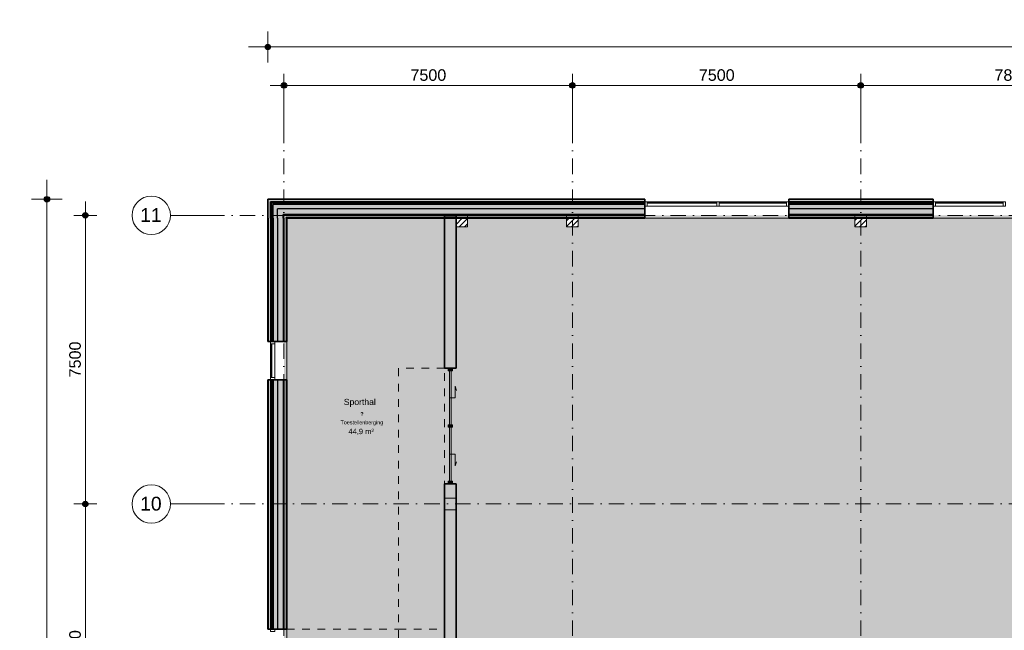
# Model space of a CAD drawing. Header units: millimetres. Extents: x 1557 to 319405, y -11609 to 73584.
# Tile 22 of 103: x 162138 to 187745, y 57718 to 73584. Entities that reach past the tile are written whole.
import ezdxf

# ---------------------------------------------------------------- set-up
doc = ezdxf.new("R2010")
doc.units = ezdxf.units.MM
doc.linetypes.add('Hidden_2_', pattern=[400, 200, -200])
doc.linetypes.add('RR_Level', pattern=[800, 400, -200, 0, -200])
for name, color, linetype, lineweight in [('A-____-____-DIMS', 211, 'Continuous', 9), ('A-____-____-DIMS-200', 211, 'Continuous', 9), ('A-AREA-____-IDEN', 2, 'Continuous', 13), ('A-AREA-____-OTLN', 32, 'Hidden_2_', 13), ('A-AREA-____-PATT', 32, 'Continuous', 9), ('A-DETL-____-OTLN', 90, 'Continuous', 13), ('A-DOOR-____-MCUT', 31, 'Continuous', 13), ('A-DOOR-____-OTLN', 31, 'Continuous', 18), ('A-GLAZ-CURT-MCUT', 52, 'Continuous', 13), ('A-GLAZ-CURT-OTLN', 52, 'Continuous', 13), ('A-GLAZ-CWMG-MCUT', 51, 'Continuous', 13), ('A-GLAZ-CWMG-OTLN', 51, 'Continuous', 13), ('A-WALL-____-MCUT', 113, 'Continuous', 35), ('A-WALL-____-OTLN', 113, 'Continuous', 18), ('A-WALL-____-PATT', 111, 'Continuous', 35), ('S-COLS-____-MCUT', 52, 'Continuous', 25), ('S-COLS-____-OTLN', 52, 'Continuous', 18), ('S-GRID-____-IDEN', 1, 'Continuous', 13), ('S-GRID-____-OTLN', 1, 'Continuous', 9)]:
    doc.layers.add(name, color=color, linetype=linetype, lineweight=lineweight)
doc.styles.add('Arial', font='arial.ttf', dxfattribs={"height": 360})
doc.styles.add('Arial_1', font='arial.ttf', dxfattribs={"height": 100})
doc.styles.add('Arial_2', font='arial.ttf', dxfattribs={"height": 300})
doc.styles.add('Arial_5', font='arial.ttf', dxfattribs={"height": 500})
doc.styles.add('Arial_B', font='txt', dxfattribs={"height": 160})
doc.styles.add('Arial_B_1', font='txt', dxfattribs={"height": 100})
doc.styles.add('Arial_I', font='txt', dxfattribs={"height": 140})
doc.dimstyles.new('1_5mm_interne_maten_en_details', dxfattribs={"dimscale": 304.8, "dimtxt": 1.004192, "dimasz": 1.83727, "dimexe": 0.984252, "dimexo": 0.0625, "dimgap": 0.098425, "dimtad": 1, "dimdec": 0, "dimlfac": 304.8, "dimzin": 0, "dimdsep": 46, "dimtxsty": 'Arial_2', "dimblk1": 'DOTSMALL', "dimblk2": 'DOTSMALL', "dimsah": 1, "dimcen": 0.09, "dimdle": 1.181102, "dimazin": 0, "dimtfac": 1, "dimtdec": 4, "dimtix": 1, "dimtmove": 0, "dimatfit": 3, "dimfxl": 0.003229, "dimfxlon": 1, "dimtvp": 1, "dimtfill": 1, "dimtolj": 1, "dimtzin": 0, "dimlwd": 13, "dimlwe": 13, "dimarcsym": 2})
doc.dimstyles.new('2_5mm_totaalmaatvoering', dxfattribs={"dimscale": 304.8, "dimtxt": 1.673654, "dimasz": 1.83727, "dimexe": 1.312336, "dimexo": 0.0625, "dimgap": 0.164042, "dimtad": 1, "dimdec": 0, "dimlfac": 304.8, "dimzin": 0, "dimdsep": 46, "dimtxsty": 'Arial_5', "dimblk1": 'DOTSMALL', "dimblk2": 'DOTSMALL', "dimsah": 1, "dimcen": 0.09, "dimdle": 1.64042, "dimazin": 0, "dimtfac": 1, "dimtdec": 4, "dimtix": 1, "dimtmove": 0, "dimatfit": 3, "dimfxl": 0.004306, "dimfxlon": 1, "dimtvp": 1, "dimtfill": 1, "dimtolj": 1, "dimtzin": 0, "dimlwd": 13, "dimlwe": 13, "dimarcsym": 2})

# ---------------------------------------------------------------- blocks, each defined once
blk = doc.blocks.new('System Panel - HR__-715989-plot_V0 Copy 1')
at = {"layer": 'A-GLAZ-CURT-MCUT', "color": 170, "lineweight": 9}
for p, q in [((905, 47), (-905, 47)), ((-905, 47), (-905, 23)), ((-905, 23), (905, 23)), ((905, 23), (905, 47))]:
    blk.add_line(p, q, dxfattribs=at)
blk = doc.blocks.new('Rectangular Mullion - 65 x 114mm-493252-plot_V0 Copy 1')
at = {"layer": 'A-GLAZ-CWMG-OTLN', "color": 170, "lineweight": 9}
for p, q in [((13173, 68850), (11363, 68850)), ((13173, 68736), (11363, 68736))]:
    blk.add_line(p, q, dxfattribs=at)
blk = doc.blocks.new('Rectangular Mullion - 65 x 114mm-715990-plot_V0 Copy 1')
at = {"layer": 'A-GLAZ-CWMG-MCUT', "color": 170, "lineweight": 9}
for p, q in [((-65, 57), (0, 57)), ((-65, -57), (-65, 57)), ((0, 57), (0, -57)), ((0, -57), (-65, -57))]:
    blk.add_line(p, q, dxfattribs=at)
blk = doc.blocks.new('System Panel - HR__-715992-plot_V0 Copy 1')
at = {"layer": 'A-GLAZ-CURT-MCUT', "color": 170, "lineweight": 9}
for p, q in [((872, 47), (-872, 47)), ((-872, 47), (-872, 23)), ((-872, 23), (872, 23)), ((872, 23), (872, 47))]:
    blk.add_line(p, q, dxfattribs=at)
blk = doc.blocks.new('Rectangular Mullion - 65 x 114mm-493254-plot_V0 Copy 1')
at = {"layer": 'A-GLAZ-CWMG-OTLN', "color": 170, "lineweight": 9}
for p, q in [((14983, 68850), (13238, 68850)), ((14983, 68736), (13238, 68736))]:
    blk.add_line(p, q, dxfattribs=at)
blk = doc.blocks.new('Rectangular Mullion - 65 x 114mm-715988-plot_V0 Copy 1')
at = {"layer": 'A-GLAZ-CWMG-MCUT', "color": 170, "lineweight": 9}
for p, q in [((-32.5, 57), (32.5, 57)), ((-32.5, -57), (-32.5, 57)), ((32.5, 57), (32.5, -57)), ((32.5, -57), (-32.5, -57))]:
    blk.add_line(p, q, dxfattribs=at)
blk = doc.blocks.new('Rectangular Mullion - 65 x 114mm-715999-plot_V0 Copy 1')
at = {"layer": 'A-GLAZ-CWMG-MCUT', "color": 170, "lineweight": 9}
for p, q in [((-65, 57), (0, 57)), ((-65, -57), (-65, 57)), ((0, 57), (0, -57)), ((0, -57), (-65, -57))]:
    blk.add_line(p, q, dxfattribs=at)
blk = doc.blocks.new('System Panel - HR__-716000-plot_V0 Copy 1')
at = {"layer": 'A-GLAZ-CURT-MCUT', "color": 170, "lineweight": 9}
for p, q in [((877, -23), (-877, -23)), ((-877, -23), (-877, -47)), ((-877, -47), (877, -47)), ((877, -47), (877, -23))]:
    blk.add_line(p, q, dxfattribs=at)
blk = doc.blocks.new('Rectangular Mullion - 65 x 114mm-493656-plot_V0 Copy 1')
at = {"layer": 'A-GLAZ-CWMG-OTLN', "color": 170, "lineweight": 9}
for p, q in [((18863, 68850), (20617, 68850)), ((18863, 68736), (20617, 68736))]:
    blk.add_line(p, q, dxfattribs=at)
blk = doc.blocks.new('Rectangular Mullion - 65 x 114mm-715997-plot_V0 Copy 1')
at = {"layer": 'A-GLAZ-CWMG-MCUT', "color": 170, "lineweight": 9}
for p, q in [((-32.5, 57), (32.5, 57)), ((-32.5, -57), (-32.5, 57)), ((32.5, 57), (32.5, -57)), ((32.5, -57), (-32.5, -57))]:
    blk.add_line(p, q, dxfattribs=at)
blk = doc.blocks.new('Rectangular Mullion - 65 x 114mm-668921-plot_V0 Copy 1')
at = {"layer": 'A-GLAZ-CWMG-MCUT', "color": 170, "lineweight": 9}
for p, q in [((0, 57), (-65, 57)), ((-65, 57), (-65, -57)), ((0, -57), (0, 57)), ((-65, -57), (0, -57))]:
    blk.add_line(p, q, dxfattribs=at)
blk = doc.blocks.new('System Panel - Glazed-668919-plot_V0 Copy 1')
at = {"layer": 'A-GLAZ-CURT-MCUT', "color": 170, "lineweight": 9}
for p, q in [((435, -22.5), (-435, -22.5)), ((-435, -22.5), (-435, -47.5)), ((-435, -47.5), (435, -47.5)), ((435, -47.5), (435, -22.5))]:
    blk.add_line(p, q, dxfattribs=at)
blk = doc.blocks.new('Rectangular Mullion - 65 x 114mm-492475-plot_V0 Copy 1')
at = {"layer": 'A-GLAZ-CWMG-OTLN', "color": 170, "lineweight": 9}
for p, q in [((15672, 26114), (14802, 26114)), ((15672, 26000), (14802, 26000))]:
    blk.add_line(p, q, dxfattribs=at)
blk = doc.blocks.new('Rectangular Mullion - 65 x 114mm-668920-plot_V0 Copy 1')
at = {"layer": 'A-GLAZ-CWMG-MCUT', "color": 170, "lineweight": 9}
for p, q in [((-65, 57), (0, 57)), ((-65, -57), (-65, 57)), ((0, 57), (0, -57)), ((0, -57), (-65, -57))]:
    blk.add_line(p, q, dxfattribs=at)
blk = doc.blocks.new('Rectangular Mullion - 65 x 114mm-716021-plot_V0 Copy 1')
at = {"layer": 'A-GLAZ-CWMG-MCUT', "color": 170, "lineweight": 9}
for p, q in [((0, 57), (-65, 57)), ((-65, 57), (-65, -57)), ((0, -57), (0, 57)), ((-65, -57), (0, -57))]:
    blk.add_line(p, q, dxfattribs=at)
blk = doc.blocks.new('027_Gilde - ATC_FacadeModel_rvt-2-plot_V0 Copy 1')
at = {"layer": 'A-WALL-____-OTLN', "lineweight": 5}
for points in [[(1567, 68850), (11298, 68850), (11298, 68910), (1507, 68910), (1507, 68850)], [(15048, 68850), (18798, 68850), (18798, 68910), (15048, 68910)], [(1567, 65225), (1567, 68850), (1507, 68850), (1507, 65225)], [(4520, 68785), (11298, 68785), (11298, 68815), (1602, 68815), (1602, 68785), (2217, 68785)], [(1609, 65225), (1632, 65225), (1632, 68785), (1602, 68785), (1602, 65225)], [(18337, 68785), (18798, 68785), (18798, 68815), (15048, 68815), (15048, 68785)], [(1567, 57750), (1567, 64225), (1507, 64225), (1507, 57750)], [(1602, 57750), (1632, 57750), (1632, 64225), (1602, 64225), (1602, 63279)]]:
    blk.add_hatch(color=67, dxfattribs=at).paths.add_polyline_path(points)
at = {"layer": 'A-WALL-____-PATT', "lineweight": 5}
for points in [[(1567, 68910), (11298, 68910), (11298, 68920), (1497, 68920), (1497, 68910), (1507, 68910)], [(1507, 65225), (1507, 68910), (1497, 68910), (1497, 65225)], [(18337, 68910), (18798, 68910), (18798, 68920), (15048, 68920), (15048, 68910)], [(1567, 68830), (11298, 68830), (11298, 68850), (1567, 68850)], [(1587, 65225), (1587, 68830), (1567, 68830), (1567, 65225)], [(1632, 68815), (11298, 68815), (11298, 68830), (1587, 68830), (1587, 68815), (1602, 68815)], [(1587, 65225), (1602, 65225), (1602, 68815), (1587, 68815), (1587, 66420)], [(1632, 68670), (11298, 68670), (11298, 68785), (1632, 68785), (1632, 68776)], [(1632, 65225), (1747, 65225), (1747, 68670), (1632, 68670), (1632, 66420)], [(1747, 68525), (11298, 68525), (11298, 68670), (1747, 68670)], [(15048, 68830), (18798, 68830), (18798, 68850), (15048, 68850)], [(18337, 68815), (18798, 68815), (18798, 68830), (15048, 68830), (15048, 68815)], [(18337, 68670), (18798, 68670), (18798, 68785), (15048, 68785), (15048, 68670), (17387, 68670)], [(18798, 68525), (18798, 68670), (15048, 68670), (15048, 68525), (18337, 68525)], [(1892, 65225), (1892, 68525), (1747, 68525), (1747, 65225)], [(4520, 68500), (11298, 68500), (11298, 68525), (1892, 68525), (1892, 68500), (2217, 68500)], [(1892, 65225), (1917, 65225), (1917, 68500), (1892, 68500), (1892, 66420)], [(1917, 65225), (1977, 65225), (1977, 68440), (1917, 68440), (1917, 66420)], [(18798, 68500), (18798, 68525), (15048, 68525), (15048, 68500), (18337, 68500)], [(15048, 68440), (18798, 68440), (18798, 68500), (15048, 68500)], [(1497, 57750), (1507, 57750), (1507, 64225), (1497, 64225), (1497, 63279)], [(1567, 57750), (1587, 57750), (1587, 64225), (1567, 64225), (1567, 63279)], [(1587, 57750), (1602, 57750), (1602, 64225), (1587, 64225), (1587, 63279)], [(1709, 57750), (1747, 57750), (1747, 64225), (1632, 64225), (1632, 57750)], [(1892, 57750), (1892, 64225), (1747, 64225), (1747, 57750)], [(1892, 57750), (1917, 57750), (1917, 64225), (1892, 64225), (1892, 63279)], [(1917, 57750), (1977, 57750), (1977, 64225), (1917, 64225), (1917, 63279)]]:
    blk.add_hatch(color=67, dxfattribs=at).paths.add_polyline_path(points)
h = blk.add_hatch(color=67, dxfattribs=at)
h.paths.add_polyline_path([(1917, 68440), (6091, 68440), (6091, 68500), (1917, 68500)])
h.paths.add_polyline_path([(9126, 68440), (11298, 68440), (11298, 68500), (6391, 68500), (6391, 68440), (6428, 68440)])
at = {"layer": 'A-WALL-____-PATT', "lineweight": 18}
h = blk.add_hatch(color=47, dxfattribs=at)
h.paths.add_polyline_path([(2217, 68425), (6091, 68425), (6091, 68440), (1977, 68440), (1977, 68425), (1992, 68425)])
h.paths.add_polyline_path([(9126, 68425), (11298, 68425), (11298, 68440), (6391, 68440), (6391, 68425), (6438, 68425)])
for points in [[(1977, 65225), (1992, 65225), (1992, 68425), (1977, 68425), (1977, 66420)], [(1992, 57750), (1992, 64225), (1977, 64225), (1977, 57750)]]:
    blk.add_hatch(color=47, dxfattribs=at).paths.add_polyline_path(points)
h = blk.add_hatch(color=47, dxfattribs=at)
h.paths.add_polyline_path([(18337, 68425), (18798, 68425), (18798, 68440), (17067, 68440), (17067, 68425)])
h.paths.add_polyline_path([(15048, 68425), (16767, 68425), (16767, 68440), (15048, 68440)])
at = {"layer": 'A-WALL-____-MCUT', "color": 50}
for p, q in [((11298, 68920), (1497, 68920)), ((1497, 68920), (1497, 68910)), ((1497, 68910), (1497, 68425)), ((11298, 68425), (11298, 68920)), ((18798, 68920), (15048, 68920)), ((15048, 68920), (15048, 68425)), ((18798, 68425), (18798, 68920)), ((1497, 68425), (1497, 65225)), ((1992, 68425), (11298, 68425)), ((1992, 65225), (1992, 68425)), ((15048, 68425), (18798, 68425)), ((1497, 65225), (1992, 65225)), ((1992, 64225), (1497, 64225)), ((1497, 64225), (1497, 57750)), ((1992, 57750), (1992, 64225)), ((1497, 57750), (1992, 57750))]:
    blk.add_line(p, q, dxfattribs=at)
at = {"layer": 'A-WALL-____-MCUT', "color": 130, "lineweight": 25}
for p, q in [((11298, 68910), (1507, 68910)), ((1507, 68850), (1507, 68910)), ((18798, 68910), (15048, 68910)), ((1507, 68425), (1507, 68850)), ((11298, 68850), (1567, 68850)), ((1567, 68830), (1567, 68850)), ((1567, 68425), (1567, 68830)), ((11298, 68830), (1587, 68830)), ((1587, 68815), (1587, 68830)), ((1587, 68425), (1587, 68815)), ((11298, 68815), (1602, 68815)), ((1602, 68785), (1602, 68815)), ((1602, 68425), (1602, 68785)), ((11298, 68785), (1632, 68785)), ((1632, 68670), (1632, 68785)), ((1632, 68425), (1632, 68670)), ((11298, 68670), (1747, 68670)), ((1747, 68525), (1747, 68670)), ((18798, 68850), (15048, 68850)), ((18798, 68830), (15048, 68830)), ((18798, 68815), (15048, 68815)), ((18798, 68785), (15048, 68785)), ((18798, 68670), (15048, 68670)), ((1507, 68425), (1507, 65225)), ((1567, 68425), (1567, 65225)), ((1587, 68425), (1587, 65225)), ((1602, 68425), (1602, 65225)), ((1632, 68425), (1632, 65225)), ((1747, 68425), (1747, 68525)), ((1747, 68425), (1747, 65225)), ((11298, 68525), (1892, 68525)), ((1892, 68500), (1892, 68525)), ((1892, 68425), (1892, 68500)), ((1892, 68425), (1892, 65225)), ((11298, 68500), (1917, 68500)), ((1917, 68440), (1917, 68500)), ((1917, 68425), (1917, 68440)), ((1917, 68425), (1917, 65225)), ((11298, 68440), (1977, 68440)), ((1977, 68425), (1977, 68440)), ((1977, 68425), (1977, 65225)), ((18798, 68525), (15048, 68525)), ((18798, 68500), (15048, 68500)), ((18798, 68440), (15048, 68440)), ((1507, 64225), (1507, 57750)), ((1567, 64225), (1567, 57750)), ((1587, 64225), (1587, 57750)), ((1602, 64225), (1602, 57750)), ((1632, 64225), (1632, 57750)), ((1747, 64225), (1747, 57750)), ((1892, 64225), (1892, 57750)), ((1917, 64225), (1917, 57750)), ((1977, 64225), (1977, 57750))]:
    blk.add_line(p, q, dxfattribs=at)
at = {"layer": 'A-WALL-____-OTLN', "color": 210}
for p, q in [((15048, 68425), (11298, 68425)), ((22557, 68425), (18798, 68425)), ((1992, 65225), (1992, 64225)), ((1992, 57750), (1992, 56750))]:
    blk.add_line(p, q, dxfattribs=at)
at = {"layer": 'A-GLAZ-CURT-OTLN', "color": 210, "lineweight": 18}
for name, p in [('System Panel - HR__-715989-plot_V0 Copy 1', (12268, 68793)), ('System Panel - HR__-715992-plot_V0 Copy 1', (14110, 68793))]:
    blk.add_blockref(name, p, dxfattribs=at)
for name, p, rotation in [('System Panel - HR__-716000-plot_V0 Copy 1', (19740, 68793), 180), ('System Panel - Glazed-668919-plot_V0 Copy 1', (1624, 64725), 269.999999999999)]:
    blk.add_blockref(name, p, dxfattribs=dict(at, rotation=rotation))
at = {"layer": 'A-GLAZ-CWMG-OTLN', "color": 210, "lineweight": 18}
for name, p, rotation in [('Rectangular Mullion - 65 x 114mm-716021-plot_V0 Copy 1', (11298, 68793), 180), ('Rectangular Mullion - 65 x 114mm-668921-plot_V0 Copy 1', (1624, 65225), 89.99999999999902), ('Rectangular Mullion - 65 x 114mm-492475-plot_V0 Copy 1', (-24433, 79962), 270), ('Rectangular Mullion - 65 x 114mm-668921-plot_V0 Copy 1', (1624, 57750), 89.99999999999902)]:
    blk.add_blockref(name, p, dxfattribs=dict(at, rotation=rotation))
for name in ['Rectangular Mullion - 65 x 114mm-493252-plot_V0 Copy 1', 'Rectangular Mullion - 65 x 114mm-493254-plot_V0 Copy 1', 'Rectangular Mullion - 65 x 114mm-493656-plot_V0 Copy 1']:
    blk.add_blockref(name, (0, 0), dxfattribs=at)
at = {"layer": 'A-GLAZ-CWMG-OTLN', "color": 210, "lineweight": 18, "extrusion": (0, 0, -1)}
for name, p, rotation in [('Rectangular Mullion - 65 x 114mm-715988-plot_V0 Copy 1', (-13205, 68793), 180), ('Rectangular Mullion - 65 x 114mm-715990-plot_V0 Copy 1', (-15048, 68793), 180), ('Rectangular Mullion - 65 x 114mm-668920-plot_V0 Copy 1', (-1624, 64225), 270.000000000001)]:
    blk.add_blockref(name, p, dxfattribs=dict(at, rotation=rotation))
for name, p in [('Rectangular Mullion - 65 x 114mm-715999-plot_V0 Copy 1', (-18798, 68793)), ('Rectangular Mullion - 65 x 114mm-715997-plot_V0 Copy 1', (-20650, 68793))]:
    blk.add_blockref(name, p, dxfattribs=at)
blk = doc.blocks.new('00_CW_deurpaneel_schuif_v1 - 00_CW_deurpaneel_schuif_v1-6443178-plot_V0 Copy 1')
at = {"layer": 'A-DOOR-____-MCUT', "lineweight": 18}
for p, q in [((-700, 20), (700, 20)), ((700, -20), (-700, -20))]:
    blk.add_line(p, q, dxfattribs=at)
at = {"layer": 'A-DOOR-____-OTLN'}
for p, q in [((0, 20), (0, -130)), ((0, -130), (300, -130)), ((300, -130), (194, -158))]:
    blk.add_line(p, q, dxfattribs=at)
blk = doc.blocks.new('Rectangular Mullion - 67x114-5971323-plot_V0 Copy 1')
at = {"layer": 'A-GLAZ-CWMG-OTLN'}
blk.add_hatch(color=127, dxfattribs=at).paths.add_polyline_path([(0, -57), (-67, -57), (-67, 57), (0, 57), (0, -20)])
at = {"layer": 'A-GLAZ-CWMG-MCUT'}
for p, q in [((-67, 57), (0, 57)), ((-67, -57), (-67, 57)), ((0, 57), (0, -57)), ((0, -57), (-67, -57))]:
    blk.add_line(p, q, dxfattribs=at)
blk = doc.blocks.new('Rectangular Mullion - 67x114-5971338-plot_V0 Copy 1')
at = {"layer": 'A-GLAZ-CWMG-OTLN'}
blk.add_hatch(color=127, dxfattribs=at).paths.add_polyline_path([(-67, 57), (-67, -57), (0, -57), (0, 57)])
at = {"layer": 'A-GLAZ-CWMG-MCUT'}
for p, q in [((0, 57), (-67, 57)), ((-67, 57), (-67, -57)), ((0, -57), (0, 57)), ((-67, -57), (0, -57))]:
    blk.add_line(p, q, dxfattribs=at)
blk = doc.blocks.new('00_CW_deurpaneel_schuif_v1 - 00_CW_deurpaneel_schuif_v1-6443179-plot_V0 Copy 1')
at = {"layer": 'A-DOOR-____-MCUT', "lineweight": 18}
for p, q in [((700, 20), (-700, 20)), ((-700, -20), (700, -20))]:
    blk.add_line(p, q, dxfattribs=at)
at = {"layer": 'A-DOOR-____-OTLN'}
for p, q in [((0, 130), (300, 130)), ((0, -20), (0, 130)), ((300, 130), (194, 158))]:
    blk.add_line(p, q, dxfattribs=at)
blk = doc.blocks.new('Rectangular Mullion - 67x114-5971333-plot_V0 Copy 1')
at = {"layer": 'A-GLAZ-CWMG-OTLN'}
blk.add_hatch(color=127, dxfattribs=at).paths.add_polyline_path([(33, -57), (-34, -57), (-34, 57), (33, 57), (33, -20)])
at = {"layer": 'A-GLAZ-CWMG-MCUT'}
for p, q in [((-34, 57), (33, 57)), ((-34, -57), (-34, 57)), ((33, 57), (33, -57)), ((33, -57), (-34, -57))]:
    blk.add_line(p, q, dxfattribs=at)
blk = doc.blocks.new('NLRS_28_SC_LIB_kolom recht_generiek_ISR - kolom hout_Ontwerp-V114-plot_V0 Copy 1')
at = {"layer": 'S-COLS-____-OTLN', "lineweight": 9}
h = blk.add_hatch(dxfattribs=at)
h.set_pattern_fill('FP_96', color=256, style=0, pattern_type=2)
h.set_pattern_definition([(45, (-16916.56, -68350), (-70.71068, 70.71068), [])])
h.paths.add_polyline_path([(-150, -150), (150, -150), (150, 90), (-150, 90), (-150, 75)])
at = {"layer": 'S-COLS-____-MCUT', "lineweight": 18}
for p, q in [((150, 150), (-150, 150)), ((-150, 150), (-150, -150)), ((150, -150), (150, 150)), ((-150, -150), (150, -150))]:
    blk.add_line(p, q, dxfattribs=at)
blk = doc.blocks.new('NLRS_28_SC_LIB_kolom recht_generiek_ISR - kolom hout_Ontwerp-V115-plot_V0 Copy 1')
at = {"layer": 'S-COLS-____-OTLN', "lineweight": 9}
h = blk.add_hatch(dxfattribs=at)
h.set_pattern_fill('FP_97', color=256, style=0, pattern_type=2)
h.set_pattern_definition([(45, (-9416.56, -68350), (-70.71068, 70.71068), [])])
h.paths.add_polyline_path([(150, -150), (150, 75), (-150, 75), (-150, -150)])
at = {"layer": 'S-COLS-____-MCUT', "lineweight": 18}
for p, q in [((150, 150), (-150, 150)), ((-150, 150), (-150, -150)), ((150, -150), (150, 150)), ((-150, -150), (150, -150))]:
    blk.add_line(p, q, dxfattribs=at)
blk = doc.blocks.new('NLRS_28_SC_LIB_kolom recht_generiek_ISR - kolom hout_Ontwerp-V116-plot_V0 Copy 1')
at = {"layer": 'S-COLS-____-OTLN', "lineweight": 9}
h = blk.add_hatch(dxfattribs=at)
h.set_pattern_fill('FP_98', color=256, style=0, pattern_type=2)
h.set_pattern_definition([(45, (-6541.48, -68350), (-70.71068, 70.71068), [])])
h.paths.add_polyline_path([(-150, -150), (150, -150), (150, 75), (-150, 75)])
at = {"layer": 'S-COLS-____-MCUT', "lineweight": 18}
for p, q in [((150, 150), (-150, 150)), ((-150, 150), (-150, -150)), ((150, -150), (150, 150)), ((-150, -150), (150, -150))]:
    blk.add_line(p, q, dxfattribs=at)
blk = doc.blocks.new('NLRS_28_SC_LIB_kolom recht_generiek_ISR - kolom hout_Ontwerp-V89-plot_V0 Copy 1')
at = {"layer": 'S-COLS-____-MCUT', "lineweight": 18}
for p, q in [((150, 150), (-150, 150)), ((-150, 150), (-150, -150)), ((150, -150), (150, 150)), ((-150, -150), (150, -150))]:
    blk.add_line(p, q, dxfattribs=at)
blk = doc.blocks.new('Grid - r_2_5mm-300571-plot_V0 Copy 1')
at = {"layer": 'S-GRID-____-IDEN'}
blk.add_circle((0, 0), 2.5, dxfattribs=at)
blk = doc.blocks.new('DIMBLOCK1-plot_V0 Copy 1')
at = {"layer": 'A-____-____-DIMS-200', "lineweight": 25}
h = blk.add_hatch(color=256, dxfattribs=at)
edge = h.paths.add_edge_path()
edge.add_arc((163846, 68500), 70, 0, 360)
h = blk.add_hatch(color=256, dxfattribs=at)
edge = h.paths.add_edge_path()
edge.add_arc((163846, 61000), 70, 0, 360)
at = {"layer": 'A-____-____-DIMS-200', "lineweight": 13}
for p, q in [((163846, 68860), (163846, 61000)), ((164146, 68500), (163546, 68500)), ((163846, 68500), (164146, 68500)), ((164146, 61000), (163546, 61000)), ((163846, 61000), (164146, 61000))]:
    blk.add_line(p, q, dxfattribs=at)
at = {"layer": 'A-____-____-DIMS-200', "lineweight": 25}
for centre in [(163846, 68500), (163846, 61000)]:
    blk.add_circle(centre, 70, dxfattribs=at)
at = {"layer": 'A-____-____-DIMS-200', "color": 0, "lineweight": 13, "insert": (163427, 64289), "char_height": 300, "width": 1107.53, "attachment_point": 1, "rotation": 90, "line_spacing_factor": 0.941778, "style": 'Arial_2', "bg_fill": 3, "box_fill_scale": 1.25, "bg_fill_color": 256, "bg_fill_true_color": 13158600, "bg_fill_transparency": 0}
blk.add_mtext('7500', dxfattribs=at)
blk = doc.blocks.new('_DotSmall')
at = {"color": 0, "linetype": 'ByBlock', "const_width": 0.5}
blk.add_lwpolyline([(-0.0625, 0, 1), (0.0625, 0, 1)], format="xyb", close=True, dxfattribs=at)
blk = doc.blocks.new('DIMBLOCK2-plot_V0 Copy 1')
at = {"layer": 'A-____-____-DIMS-200', "lineweight": 25}
h = blk.add_hatch(color=256, dxfattribs=at)
edge = h.paths.add_edge_path()
edge.add_arc((163846, 61000), 70, 0, 360)
h = blk.add_hatch(color=256, dxfattribs=at)
edge = h.paths.add_edge_path()
edge.add_arc((163846, 53500), 70, 0, 360)
at = {"layer": 'A-____-____-DIMS-200', "lineweight": 13}
for p, q in [((164146, 61000), (163546, 61000)), ((163846, 61000), (163846, 53500)), ((163846, 61000), (164146, 61000)), ((164146, 53500), (163546, 53500)), ((163846, 53500), (164146, 53500))]:
    blk.add_line(p, q, dxfattribs=at)
at = {"layer": 'A-____-____-DIMS-200', "lineweight": 25}
for centre in [(163846, 61000), (163846, 53500)]:
    blk.add_circle(centre, 70, dxfattribs=at)
at = {"layer": 'A-____-____-DIMS-200', "color": 0, "lineweight": 13, "insert": (163427, 56789), "char_height": 300, "width": 1107.53, "attachment_point": 1, "rotation": 90, "line_spacing_factor": 0.941778, "style": 'Arial_2', "bg_fill": 3, "box_fill_scale": 1.25, "bg_fill_color": 256, "bg_fill_true_color": 13158600, "bg_fill_transparency": 0}
blk.add_mtext('7500', dxfattribs=at)
blk = doc.blocks.new('DIMBLOCK41-plot_V0 Copy 1')
at = {"layer": 'A-____-____-DIMS-200', "lineweight": 25}
h = blk.add_hatch(color=256, dxfattribs=at)
edge = h.paths.add_edge_path()
edge.add_arc((169012, 71876), 70, 0, 360)
h = blk.add_hatch(color=256, dxfattribs=at)
edge = h.paths.add_edge_path()
edge.add_arc((176512, 71876), 70, 0, 360)
at = {"layer": 'A-____-____-DIMS-200', "lineweight": 13}
for p, q in [((169012, 71576), (169012, 72176)), ((176512, 71576), (176512, 72176)), ((168652, 71876), (176512, 71876)), ((169012, 71876), (169012, 71576)), ((176512, 71876), (176512, 71576))]:
    blk.add_line(p, q, dxfattribs=at)
at = {"layer": 'A-____-____-DIMS-200', "lineweight": 25}
for centre in [(169012, 71876), (176512, 71876)]:
    blk.add_circle(centre, 70, dxfattribs=at)
at = {"layer": 'A-____-____-DIMS-200', "color": 0, "lineweight": 13, "insert": (172300, 72296), "char_height": 300, "width": 1107.53, "attachment_point": 1, "line_spacing_factor": 0.941778, "style": 'Arial_2', "bg_fill": 3, "box_fill_scale": 1.25, "bg_fill_color": 256, "bg_fill_true_color": 13158600, "bg_fill_transparency": 0}
blk.add_mtext('7500', dxfattribs=at)
blk = doc.blocks.new('DIMBLOCK42-plot_V0 Copy 1')
at = {"layer": 'A-____-____-DIMS-200', "lineweight": 25}
h = blk.add_hatch(color=256, dxfattribs=at)
edge = h.paths.add_edge_path()
edge.add_arc((176512, 71876), 70, 0, 360)
h = blk.add_hatch(color=256, dxfattribs=at)
edge = h.paths.add_edge_path()
edge.add_arc((184012, 71876), 70, 0, 360)
at = {"layer": 'A-____-____-DIMS-200', "lineweight": 13}
for p, q in [((176512, 71576), (176512, 72176)), ((184012, 71576), (184012, 72176)), ((176512, 71876), (184012, 71876)), ((176512, 71876), (176512, 71576)), ((184012, 71876), (184012, 71576))]:
    blk.add_line(p, q, dxfattribs=at)
at = {"layer": 'A-____-____-DIMS-200', "lineweight": 25}
for centre in [(176512, 71876), (184012, 71876)]:
    blk.add_circle(centre, 70, dxfattribs=at)
at = {"layer": 'A-____-____-DIMS-200', "color": 0, "lineweight": 13, "insert": (179800, 72296), "char_height": 300, "width": 1107.53, "attachment_point": 1, "line_spacing_factor": 0.941778, "style": 'Arial_2', "bg_fill": 3, "box_fill_scale": 1.25, "bg_fill_color": 256, "bg_fill_true_color": 13158600, "bg_fill_transparency": 0}
blk.add_mtext('7500', dxfattribs=at)
blk = doc.blocks.new('DIMBLOCK43-plot_V0 Copy 1')
at = {"layer": 'A-____-____-DIMS-200', "lineweight": 25}
h = blk.add_hatch(color=256, dxfattribs=at)
edge = h.paths.add_edge_path()
edge.add_arc((184012, 71876), 70, 0, 360)
h = blk.add_hatch(color=256, dxfattribs=at)
edge = h.paths.add_edge_path()
edge.add_arc((191887, 71876), 70, 0, 360)
at = {"layer": 'A-____-____-DIMS-200', "lineweight": 13}
for p, q in [((184012, 71576), (184012, 72176)), ((191887, 71576), (191887, 72176)), ((184012, 71876), (191887, 71876)), ((184012, 71876), (184012, 71576)), ((191887, 71876), (191887, 71576))]:
    blk.add_line(p, q, dxfattribs=at)
at = {"layer": 'A-____-____-DIMS-200', "lineweight": 25}
for centre in [(184012, 71876), (191887, 71876)]:
    blk.add_circle(centre, 70, dxfattribs=at)
at = {"layer": 'A-____-____-DIMS-200', "color": 0, "lineweight": 13, "insert": (187488, 72296), "char_height": 300, "width": 1107.53, "attachment_point": 1, "line_spacing_factor": 0.941778, "style": 'Arial_2', "bg_fill": 3, "box_fill_scale": 1.25, "bg_fill_color": 256, "bg_fill_true_color": 13158600, "bg_fill_transparency": 0}
blk.add_mtext('7875', dxfattribs=at)
blk = doc.blocks.new('DIMBLOCK76-plot_V0 Copy 1')
at = {"layer": 'A-____-____-DIMS-200', "lineweight": 25}
h = blk.add_hatch(color=256, dxfattribs=at)
edge = h.paths.add_edge_path()
edge.add_arc((168592, 72876), 70, 0, 360)
h = blk.add_hatch(color=256, dxfattribs=at)
edge = h.paths.add_edge_path()
edge.add_arc((222680, 72876), 70, 0, 360)
at = {"layer": 'A-____-____-DIMS-200', "lineweight": 13}
for p, q in [((168592, 72476), (168592, 73276)), ((222680, 72476), (222680, 73276)), ((168092, 72876), (222680, 72876)), ((168592, 72876), (168592, 72476)), ((222680, 72876), (222680, 72476))]:
    blk.add_line(p, q, dxfattribs=at)
at = {"layer": 'A-____-____-DIMS-200', "lineweight": 25}
for centre in [(168592, 72876), (222680, 72876)]:
    blk.add_circle(centre, 70, dxfattribs=at)
at = {"layer": 'A-____-____-DIMS-200', "color": 0, "lineweight": 13, "insert": (194674, 73575), "char_height": 500, "width": 2307.36, "attachment_point": 1, "line_spacing_factor": 0.941778, "style": 'Arial_5', "bg_fill": 3, "box_fill_scale": 1.25, "bg_fill_color": 256, "bg_fill_true_color": 13158600, "bg_fill_transparency": 0}
blk.add_mtext('54088', dxfattribs=at)
blk = doc.blocks.new('DIMBLOCK94-plot_V0 Copy 1')
at = {"layer": 'A-____-____-DIMS-200', "lineweight": 25}
h = blk.add_hatch(color=256, dxfattribs=at)
edge = h.paths.add_edge_path()
edge.add_arc((162846, 68920), 70, 0, 360)
h = blk.add_hatch(color=256, dxfattribs=at)
edge = h.paths.add_edge_path()
edge.add_arc((162846, 36105), 70, 0, 360)
at = {"layer": 'A-____-____-DIMS-200', "lineweight": 13}
for p, q in [((162846, 36105), (162846, 69420)), ((163246, 68920), (162446, 68920)), ((162846, 68920), (163246, 68920)), ((163246, 36105), (162446, 36105)), ((162846, 36105), (163246, 36105))]:
    blk.add_line(p, q, dxfattribs=at)
at = {"layer": 'A-____-____-DIMS-200', "lineweight": 25}
for centre in [(162846, 68920), (162846, 36105)]:
    blk.add_circle(centre, 70, dxfattribs=at)
at = {"layer": 'A-____-____-DIMS-200', "color": 0, "lineweight": 13, "insert": (162147, 51551), "char_height": 500, "width": 2307.36, "attachment_point": 1, "rotation": 90, "line_spacing_factor": 0.941778, "style": 'Arial_5', "bg_fill": 3, "box_fill_scale": 1.25, "bg_fill_color": 256, "bg_fill_true_color": 13158600, "bg_fill_transparency": 0}
blk.add_mtext('32815', dxfattribs=at)

msp = doc.modelspace()

# ---------------------------------------------------------------- hatches: boundary and pattern name
at = {"layer": 'A-AREA-____-PATT', "transparency": 33554509}
for points in [[(173186.5119, 57750), (173186.5119, 61525), (173279.5119, 61525), (173279.5119, 61592), (173336.5119, 61592), (173336.5119, 62991.5), (173279.5119, 62991.5), (173279.5119, 63058.5), (173336.5119, 63058.5), (173336.5119, 64458), (173279.5119, 64458), (173279.5119, 64525), (173186.5119, 64525), (173186.5119, 68425), (169086.5898, 68425), (169086.5898, 65225), (169011.5898, 65225), (169011.5898, 64225), (169086.5898, 64225), (169086.5898, 57750), (171986.5119, 57750)], [(181831.7765, 26212.5), (182831.7765, 26212.5), (182831.7765, 26425), (183861.5898, 26425), (183861.5898, 26651), (184161.5898, 26651), (184161.5898, 26425), (186941.403, 26425), (186941.403, 26212.5), (187941.403, 26212.5), (187941.403, 26425), (191736.5119, 26425), (191736.5119, 26651), (192036.5119, 26651), (192036.5119, 26425), (192051.0294, 26425), (192051.0294, 26212.5), (193051.0294, 26212.5), (193051.0294, 26425), (195486.5119, 26425), (195486.5119, 36825), (195579.5119, 36825), (195579.5119, 36892), (195636.5119, 36892), (195636.5119, 38350), (195486.5119, 38350), (195486.5119, 38650), (195636.5119, 38650), (195636.5119, 39758), (195579.5119, 39758), (195579.5119, 39825), (195486.5119, 39825), (195486.5119, 50350), (195579.5119, 50350), (195579.5119, 50417), (195636.5119, 50417), (195636.5119, 53283), (195579.5119, 53283), (195579.5119, 53350), (195486.5119, 53350), (195486.5119, 61525), (195579.5119, 61525), (195579.5119, 61592), (195636.5119, 61592), (195636.5119, 64458), (195579.5119, 64458), (195579.5119, 64525), (195486.5119, 64525), (195486.5119, 68425), (192036.5119, 68425), (192036.5119, 68200), (191736.5119, 68200), (191736.5119, 68425), (189652.2162, 68425), (189652.2162, 68500), (185892.5898, 68500), (185892.5898, 68425), (184161.5898, 68425), (184161.5898, 68200), (183861.5898, 68200), (183861.5898, 68425), (182142.5898, 68425), (182142.5898, 68500), (178392.5898, 68500), (178392.5898, 68425), (176661.5898, 68425), (176661.5898, 68200), (176361.5898, 68200), (176361.5898, 68425), (173786.5119, 68425), (173786.5119, 68200), (173486.5119, 68200), (173486.5119, 64525), (173393.5119, 64525), (173393.5119, 64458), (173336.5119, 64458), (173336.5119, 63058.5), (173393.5119, 63058.5), (173393.5119, 62991.5), (173336.5119, 62991.5), (173336.5119, 61592), (173393.5119, 61592), (173393.5119, 61525), (173486.5119, 61525), (173486.5119, 53350), (173393.5119, 53350), (173393.5119, 53283), (173336.5119, 53283), (173336.5119, 51883.5), (173393.5119, 51883.5), (173393.5119, 51816.5), (173336.5119, 51816.5), (173336.5119, 50417), (173393.5119, 50417), (173393.5119, 50350), (173486.5119, 50350), (173486.5119, 39825), (173393.5119, 39825), (173393.5119, 39758), (173336.5119, 39758), (173336.5119, 38650), (173786.5119, 38650), (173786.5119, 38350), (173393.5119, 38350), (173393.5119, 38291.5), (173336.5119, 38291.5), (173336.5119, 36892), (173393.5119, 36892), (173393.5119, 36825), (173486.5119, 36825), (173486.5119, 36600), (173561.5119, 36600), (173561.5119, 28850), (173786.5119, 28850), (173786.5119, 28550), (173561.5119, 28550), (173561.5119, 26651), (173786.5119, 26651), (173786.5119, 26425), (176361.5898, 26425), (176361.5898, 26651), (176661.5898, 26651), (176661.5898, 26425), (176722.1501, 26425), (176722.1501, 26212.5), (177722.1501, 26212.5), (177722.1501, 26425), (181831.7765, 26425), (181831.7765, 26286.1844)], [(170421.4967, 46600), (173186.5119, 46600), (173186.5119, 50350), (173279.5119, 50350), (173279.5119, 50417), (173336.5119, 50417), (173336.5119, 51816.5), (173279.5119, 51816.5), (173279.5119, 51883.5), (173336.5119, 51883.5), (173336.5119, 53283), (173279.5119, 53283), (173279.5119, 53350), (173186.5119, 53350), (173186.5119, 57750), (169011.5898, 57750), (169011.5898, 56750), (169086.5898, 56750), (169086.5898, 50100), (169011.5898, 50100), (169011.5898, 49100), (169086.5898, 49100), (169086.5898, 46600)]]:
    msp.add_hatch(color=254, dxfattribs=at).paths.add_polyline_path(points)
at = {"layer": 'A-WALL-____-PATT', "lineweight": 18}
h = msp.add_hatch(color=47, dxfattribs=at)
h.paths.add_polyline_path([(173486.5119, 36412.5), (173486.5119, 36525), (173186.5119, 36525), (173186.5119, 36500), (173461.5119, 36500), (173374.0119, 36412.5), (173461.5119, 36412.5)])
h.paths.add_polyline_path([(173486.5119, 36585), (173486.5119, 36825), (173186.5119, 36825), (173186.5119, 36585), (173361.0574, 36585)])
h.paths.add_polyline_path([(173486.5119, 39825), (173486.5119, 50350), (173186.5119, 50350), (173186.5119, 39825)])
h.paths.add_polyline_path([(173486.5119, 53350), (173486.5119, 61525), (173186.5119, 61525), (173186.5119, 53350)])
h.paths.add_polyline_path([(173186.5119, 64525), (173486.5119, 64525), (173486.5119, 68500), (173186.5119, 68500), (173186.5119, 66356.4543)])

# ---------------------------------------------------------------- linework, layer by layer
at = {"layer": 'A-AREA-____-OTLN', "color": 9}
for p, q in [((169086.5898, 57750), (171986.5119, 57750)), ((171986.5119, 57750), (173186.5119, 57750))]:
    msp.add_line(p, q, dxfattribs=at)
at = {"layer": 'A-DETL-____-OTLN', "linetype": 'Hidden_2_', "lineweight": 9}
for p, q in [((171986.5119, 64525), (171986.5119, 36600)), ((173186.5119, 64525), (171986.5119, 64525)), ((173186.5119, 36600), (173186.5119, 64525))]:
    msp.add_line(p, q, dxfattribs=at)
at = {"layer": 'A-WALL-____-MCUT'}
for p, q in [((173186.5119, 68500), (173186.5119, 64525)), ((173486.5119, 68500), (173186.5119, 68500)), ((173486.5119, 64525), (173486.5119, 68500)), ((173186.5119, 64525), (173486.5119, 64525)), ((173186.5119, 61525), (173186.5119, 53350)), ((173486.5119, 61525), (173186.5119, 61525)), ((173486.5119, 53350), (173486.5119, 61525))]:
    msp.add_line(p, q, dxfattribs=at)
at = {"layer": 'S-GRID-____-OTLN'}
for p, q in [((169011.5898, 71774.2271), (169011.5898, 70774.2271)), ((176511.5898, 71774.2271), (176511.5898, 70774.2271)), ((184011.5898, 71774.2271), (184011.5898, 70774.2271)), ((166060.7094, 68500), (167060.7094, 68500)), ((166060.7094, 61000), (167060.7094, 61000))]:
    msp.add_line(p, q, dxfattribs=at)
at = {"layer": 'S-GRID-____-OTLN', "linetype": 'RR_Level'}
for p, q in [((169011.5898, 70774.2271), (169011.5898, -6763.3674)), ((176511.5898, 70774.2271), (176511.5898, -6763.3674)), ((184011.5898, 70774.2271), (184011.5898, -6763.3674)), ((167060.7094, 68500), (245433.2051, 68500)), ((167060.7094, 61000), (245433.2051, 61000))]:
    msp.add_line(p, q, dxfattribs=at)

# ---------------------------------------------------------------- block references
at = {"lineweight": 5}
msp.add_blockref('027_Gilde - ATC_FacadeModel_rvt-2-plot_V0 Copy 1', (167095.0285, 0), dxfattribs=at)
at = {"layer": 'A-DOOR-____-OTLN'}
for name, p, rotation in [('00_CW_deurpaneel_schuif_v1 - 00_CW_deurpaneel_schuif_v1-6443178-plot_V0 Copy 1', (173336.5119, 63758.25), 89.9999999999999), ('00_CW_deurpaneel_schuif_v1 - 00_CW_deurpaneel_schuif_v1-6443179-plot_V0 Copy 1', (173336.5119, 62291.75), 269.9999999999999)]:
    msp.add_blockref(name, p, dxfattribs=dict(at, rotation=rotation))
at = {"layer": 'A-GLAZ-CWMG-OTLN', "rotation": 89.9999999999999}
msp.add_blockref('Rectangular Mullion - 67x114-5971338-plot_V0 Copy 1', (173336.5119, 64525), dxfattribs=at)
at = {"layer": 'A-GLAZ-CWMG-OTLN', "extrusion": (0, 0, -1), "rotation": 270.0000000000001}
for name, p in [('Rectangular Mullion - 67x114-5971333-plot_V0 Copy 1', (-173336.5119, 63025)), ('Rectangular Mullion - 67x114-5971323-plot_V0 Copy 1', (-173336.5119, 61525))]:
    msp.add_blockref(name, p, dxfattribs=at)
at = {"layer": 'S-COLS-____-OTLN', "lineweight": 13}
for name, p in [('NLRS_28_SC_LIB_kolom recht_generiek_ISR - kolom hout_Ontwerp-V116-plot_V0 Copy 1', (173636.5119, 68350)), ('NLRS_28_SC_LIB_kolom recht_generiek_ISR - kolom hout_Ontwerp-V115-plot_V0 Copy 1', (176511.5898, 68350)), ('NLRS_28_SC_LIB_kolom recht_generiek_ISR - kolom hout_Ontwerp-V114-plot_V0 Copy 1', (184011.5898, 68350)), ('NLRS_28_SC_LIB_kolom recht_generiek_ISR - kolom hout_Ontwerp-V89-plot_V0 Copy 1', (173336.5119, 61000))]:
    msp.add_blockref(name, p, dxfattribs=at)
at = {"layer": 'S-GRID-____-IDEN', "xscale": 199.9999999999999, "yscale": 199.9999999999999, "zscale": 199.9999999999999, "rotation": 269.9999999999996}
for p in [(165560.7094, 68500), (165560.7094, 61000)]:
    msp.add_blockref('Grid - r_2_5mm-300571-plot_V0 Copy 1', p, dxfattribs=at)

# ---------------------------------------------------------------- texts
at = {"layer": 'A-AREA-____-IDEN', "lineweight": 9, "attachment_point": 1}
for s, insert, char_height, width, style in [('Sporthal', (170567.3763, 63731.2092), 160, 1042.19375, 'Arial_B'), ('\\fArial|b1|i0|c0|p34|;?', (170998.2513, 63387.692), 100, 112.23625, 'Arial_B_1'), ('Toestellenberging', (170482.2513, 63169.9546), 100, 1362.86875, 'Arial_1'), ('44,9 m²', (170687.2513, 62954.0533), 140, 865.8225, 'Arial_I')]:
    msp.add_mtext(s, dxfattribs=dict(at, insert=insert, char_height=char_height, width=width, style=style))
at = {"layer": 'S-GRID-____-IDEN', "lineweight": 9, "char_height": 360, "width": 673.4175, "attachment_point": 1, "style": 'Arial'}
for s, insert in [('11', (165270.5504, 68688.4525)), ('10', (165270.5504, 61188.4525))]:
    msp.add_mtext(s, dxfattribs=dict(at, insert=insert))

# ---------------------------------------------------------------- dimensions: what is measured, and where the dimension line sits
at = {"layer": 'A-____-____-DIMS', "lineweight": 13}
dim = msp.add_linear_dim(base=(222679.6423, 72876.0497), p1=(168591.5898, 72476.0497), p2=(222679.6423, 72476.0497), dimstyle='2_5mm_totaalmaatvoering', override={"dimpost": '<>', "dimfxl": 54088.052497}, dxfattribs=at)
dim.commit()
dim.dimension.update_dxf_attribs({"geometry": 'DIMBLOCK76-plot_V0 Copy 1', "text_midpoint": (195635.616, 73181.5067)})
for base, p1, p2, dimstyle, override, picture, middle in [((162846.4742, 68920), (163246.4742, 36105), (163246.4742, 68920), '2_5mm_totaalmaatvoering', {"dimpost": '<>', "dimfxl": 32815}, 'DIMBLOCK94-plot_V0 Copy 1', (162541.1877, 52512.5)), ((163846.4742, 61000), (164146.4742, 68500), (164146.4742, 61000), '1_5mm_interne_maten_en_details', {"dimpost": '<>', "dimfxl": 7500}, 'DIMBLOCK1-plot_V0 Copy 1', (163663.3023, 64750))]:
    dim = msp.add_linear_dim(base=base, p1=p1, p2=p2, angle=90, dimstyle=dimstyle, override=override, dxfattribs=at)
    dim.commit()
    dim.dimension.update_dxf_attribs({"geometry": picture, "text_midpoint": middle})

# ---------------------------------------------------------------- next in the draw order: dimensions: what is measured, and where the dimension line sits
dim = msp.add_linear_dim(base=(176511.5898, 71876.0497), p1=(169011.5898, 71576.0497), p2=(176511.5898, 71576.0497), dimstyle='1_5mm_interne_maten_en_details', override={"dimpost": '<>', "dimfxl": 7500}, dxfattribs=at)
dim.commit()
dim.dimension.update_dxf_attribs({"geometry": 'DIMBLOCK41-plot_V0 Copy 1', "text_midpoint": (172761.5898, 72059.2216)})
dim = msp.add_linear_dim(base=(163846.4742, 53500), p1=(164146.4742, 61000), p2=(164146.4742, 53500), angle=90, dimstyle='1_5mm_interne_maten_en_details', override={"dimpost": '<>', "dimfxl": 7500}, dxfattribs=at)
dim.commit()
dim.dimension.update_dxf_attribs({"geometry": 'DIMBLOCK2-plot_V0 Copy 1', "text_midpoint": (163663.3023, 57250)})

# ---------------------------------------------------------------- next in the draw order: dimensions: what is measured, and where the dimension line sits
dim = msp.add_linear_dim(base=(184011.5898, 71876.0497), p1=(176511.5898, 71576.0497), p2=(184011.5898, 71576.0497), dimstyle='1_5mm_interne_maten_en_details', override={"dimpost": '<>', "dimfxl": 7500}, dxfattribs=at)
dim.commit()
dim.dimension.update_dxf_attribs({"geometry": 'DIMBLOCK42-plot_V0 Copy 1', "text_midpoint": (180261.5898, 72059.2216)})

# ---------------------------------------------------------------- next in the draw order: dimensions: what is measured, and where the dimension line sits
dim = msp.add_linear_dim(base=(191886.5119, 71876.0497), p1=(184011.5898, 71576.0497), p2=(191886.5119, 71576.0497), dimstyle='1_5mm_interne_maten_en_details', override={"dimpost": '<>', "dimfxl": 7874.922154}, dxfattribs=at)
dim.commit()
dim.dimension.update_dxf_attribs({"geometry": 'DIMBLOCK43-plot_V0 Copy 1', "text_midpoint": (187949.0508, 72059.2216)})

doc.saveas('drawing.dxf')
